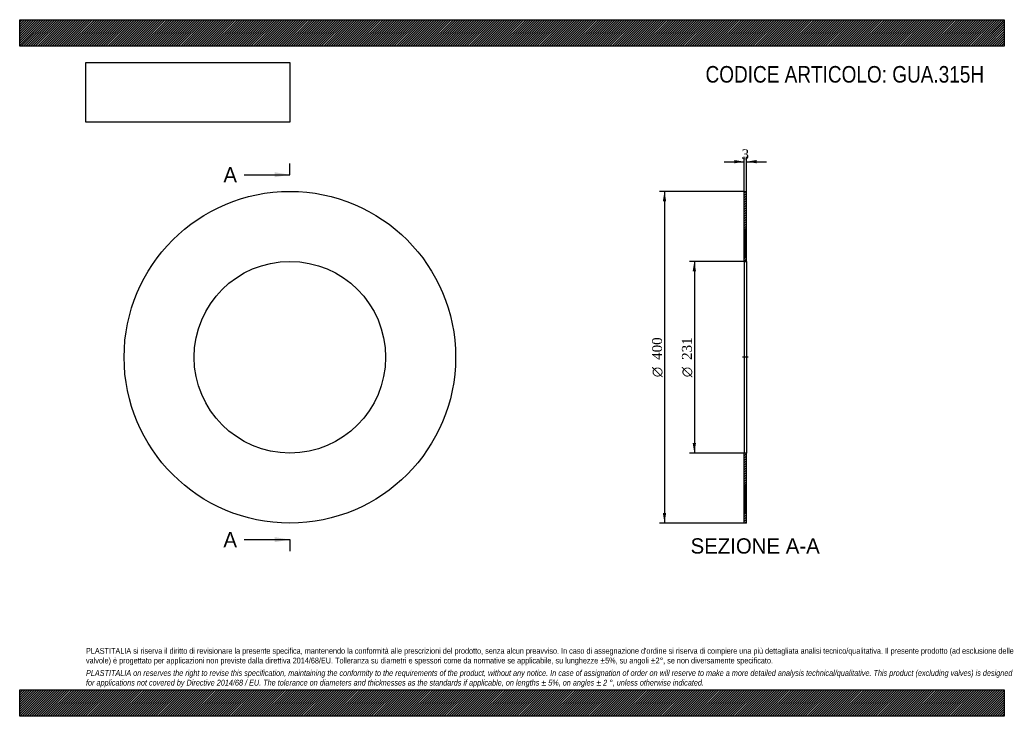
# Model space of a CAD drawing. Header units: millimetres. Extents: x 0 to 1188, y 0 to 840.
import ezdxf
from ezdxf.enums import TextEntityAlignment as Align
from ezdxf.lldxf.tags import DXFTag

# ---------------------------------------------------------------- set-up
doc = ezdxf.new("R2010")
doc.units = ezdxf.units.MM
doc.header["$LTSCALE"] = 4
for name, color, linetype in [('Default', 7, 'Continuous'), ('DV2_Default', 7, 'Continuous'), ('GUA.315H', 7, 'Continuous')]:
    doc.layers.add(name, color=color, linetype=linetype)
doc.styles.add('SEACAD_Solid_Edge_ANSI', font='seans.ttf')
doc.styles.add('SEACAD_Solid_Edge_ANSI1_Symbols', font='semeca1.ttf')
doc.styles.add('SEACAD_Times_New_Roman', font='times.ttf')
tags = doc.linetypes.add('CENTER2', pattern=[28.575, 19.05, -3.175, 3.175, -3.175]).pattern_tags.tags
tags[10:11] = [DXFTag(74, 4), DXFTag(75, 0), DXFTag(340, '0'), DXFTag(46, 0.0), DXFTag(50, 0.0), DXFTag(44, 0.0), DXFTag(45, 0.0)]
tags[8:9] = [DXFTag(74, 4), DXFTag(75, 0), DXFTag(340, '0'), DXFTag(46, 0.0), DXFTag(50, 0.0), DXFTag(44, 0.0), DXFTag(45, 0.0)]
tags[6:7] = [DXFTag(74, 4), DXFTag(75, 0), DXFTag(340, '0'), DXFTag(46, 0.0), DXFTag(50, 0.0), DXFTag(44, 0.0), DXFTag(45, 0.0)]
tags[4:5] = [DXFTag(74, 4), DXFTag(75, 0), DXFTag(340, '0'), DXFTag(46, 0.0), DXFTag(50, 0.0), DXFTag(44, 0.0), DXFTag(45, 0.0)]
doc.dimstyles.new('ANSImm', dxfattribs={"dimtxt": 12, "dimasz": 12, "dimexe": 6, "dimexo": 0, "dimgap": 3, "dimtad": 1, "dimdsep": 46, "dimtxsty": 'SEACAD_Times_New_Roman', "dimblk1": '_SE_FILLED', "dimblk2": '_SE_FILLED', "dimsah": 1, "dimcen": 6, "dimazin": 0, "dimtfac": 0.85, "dimtdec": 3, "dimtofl": 0, "dimtmove": 0, "dimatfit": 3, "dimfxl": 1, "dimarcsym": 0})
picture_1 = doc.add_image_def('image1.jpg', size_in_pixel=(4302, 1260))

# ---------------------------------------------------------------- blocks, each defined once
blk = doc.blocks.new('SE')
at = {"layer": 'GUA.315H', "color": 7, "linetype": 'Continuous'}
for radius in [200, 115.5]:
    blk.add_circle((326, 433), radius, dxfattribs=at)
blk = doc.blocks.new('SE2')
at = {"color": 7, "linetype": 'Continuous', "style": 'SEACAD_Solid_Edge_ANSI'}
blk.add_text('A', height=18.4, dxfattribs=at).set_placement((245.8, 662.2), align=Align.TOP_LEFT)
blk = doc.blocks.new('SE3')
at = {"color": 7, "linetype": 'Continuous', "style": 'SEACAD_Solid_Edge_ANSI'}
blk.add_text('A', height=18.4, dxfattribs=at).set_placement((245.8, 222.2), align=Align.TOP_LEFT)
blk = doc.blocks.new('SEANNOT_GROUP')
at = {"linetype": 'Continuous'}
blk.add_hatch(color=7, dxfattribs=at).paths.add_polyline_path([(307.6, 650), (326, 653), (307.6, 656.1)])
at = {"color": 7, "linetype": 'Continuous'}
blk.add_lwpolyline([(270.8, 653), (326, 653)], dxfattribs=at)
blk = doc.blocks.new('SEANNOT_GROUP1')
at = {"linetype": 'Continuous'}
blk.add_hatch(color=7, dxfattribs=at).paths.add_polyline_path([(307.6, 210), (326, 213), (307.6, 216.1)])
at = {"color": 7, "linetype": 'Continuous'}
blk.add_lwpolyline([(270.8, 213), (326, 213)], dxfattribs=at)
blk = doc.blocks.new('SE1')
at = {"layer": 'Default', "color": 7, "linetype": 'CENTER2'}
for p, q in [((326, 653), (326, 666.8)), ((326, 213), (326, 199.2))]:
    blk.add_line(p, q, dxfattribs=at)
at = {"layer": 'Default', "color": 7, "linetype": 'CENTER2', "const_width": 0.0001}
blk.add_lwpolyline([(326, 653), (326, 213)], dxfattribs=at)
at = {"layer": 'Default'}
for name in ['SE2', 'SEANNOT_GROUP', 'SE3', 'SEANNOT_GROUP1']:
    blk.add_blockref(name, (0, 0), dxfattribs=at)
blk = doc.blocks.new('SE4')
at = {"layer": 'GUA.315H', "linetype": 'Continuous'}
h = blk.add_hatch(dxfattribs=at)
h.set_pattern_fill('LINE', scale=0.629921, angle=45, style=0)
h.paths.add_polyline_path([(877.1, 548.5), (877.1, 633), (874.1, 633), (874.1, 548.5)])
h = blk.add_hatch(dxfattribs=at)
h.set_pattern_fill('LINE', scale=0.62992, angle=45, style=0)
h.paths.add_polyline_path([(877.1, 233), (877.1, 317.5), (874.1, 317.5), (874.1, 233)])
at = {"layer": 'DV2_Default', "color": 7, "linetype": 'CENTER2'}
blk.add_line((878.8, 433), (872.3, 433), dxfattribs=at)
at = {"layer": 'GUA.315H', "color": 7, "linetype": 'Continuous'}
for p, q in [((874.1, 548.5), (874.1, 633)), ((874.1, 633), (877.1, 633)), ((877.1, 548.5), (877.1, 633)), ((874.1, 548.5), (874.1, 317.5)), ((874.1, 548.5), (877.1, 548.5)), ((877.1, 548.5), (877.1, 317.5)), ((874.1, 233), (874.1, 317.5)), ((877.1, 317.5), (874.1, 317.5)), ((877.1, 233), (877.1, 317.5)), ((877.1, 233), (874.1, 233))]:
    blk.add_line(p, q, dxfattribs=at)
blk = doc.blocks.new('DMBLK44')
at = {"layer": 'Default', "linetype": 'Continuous'}
for points in [[(862.1, 670.8), (862.1, 666.8), (874.1, 668.8)], [(889.1, 670.8), (877.1, 668.8), (889.1, 666.8)]]:
    blk.add_hatch(color=7, dxfattribs=at).paths.add_polyline_path(points)
at = {"layer": 'Default', "color": 7, "linetype": 'Continuous'}
for p, q in [((850.1, 668.8), (874.1, 668.8)), ((874.1, 633), (874.1, 674.8)), ((877.1, 633), (877.1, 674.8)), ((877.1, 668.8), (901.1, 668.8))]:
    blk.add_line(p, q, dxfattribs=at)
at = {"layer": 'Default', "color": 7, "linetype": 'Continuous', "style": 'SEACAD_Times_New_Roman'}
blk.add_text('3', height=12, dxfattribs=at).set_placement((871, 683.8), align=Align.TOP_LEFT)
blk = doc.blocks.new('_SE_FILLED')
at = {"color": 0}
blk.add_line((0, 0), (-1, 0), dxfattribs=at)
blk.add_solid([(0, 0), (-1, -0.1665), (-1, 0.1665), (0, 0)], dxfattribs=at)
blk = doc.blocks.new('GDimGGroup')
at = {"layer": 'Default', "linetype": 'Continuous'}
for points in [[(812, 536.5), (816, 536.5), (814, 548.5)], [(812, 329.5), (814, 317.5), (816, 329.5)]]:
    blk.add_hatch(color=7, dxfattribs=at).paths.add_polyline_path(points)
at = {"layer": 'Default', "color": 7, "linetype": 'Continuous'}
for p, q in [((875.6, 548.5), (808, 548.5)), ((814, 548.5), (814, 317.5)), ((875.6, 317.5), (808, 317.5))]:
    blk.add_line(p, q, dxfattribs=at)
for s, style, p in [('231', 'SEACAD_Times_New_Roman', (799, 429.8)), ('O', 'SEACAD_Solid_Edge_ANSI1_Symbols', (799, 408.9))]:
    blk.add_text(s, height=12, rotation=90, dxfattribs=dict(at, style=style)).set_placement(p, align=Align.TOP_LEFT)
blk = doc.blocks.new('GDimGGroup1')
at = {"layer": 'Default', "linetype": 'Continuous'}
for points in [[(776, 621), (780, 621), (778, 633)], [(776, 245), (778, 233), (780, 245)]]:
    blk.add_hatch(color=7, dxfattribs=at).paths.add_polyline_path(points)
at = {"layer": 'Default', "color": 7, "linetype": 'Continuous'}
for p, q in [((874.1, 633), (772, 633)), ((778, 633), (778, 233)), ((874.1, 233), (772, 233))]:
    blk.add_line(p, q, dxfattribs=at)
for s, style, p in [('400', 'SEACAD_Times_New_Roman', (763, 429.8)), ('O', 'SEACAD_Solid_Edge_ANSI1_Symbols', (763, 408.9))]:
    blk.add_text(s, height=12, rotation=90, dxfattribs=dict(at, style=style)).set_placement(p, align=Align.TOP_LEFT)

msp = doc.modelspace()

# ---------------------------------------------------------------- hatches: boundary and pattern name
at = {"layer": 'Default', "linetype": 'Continuous'}
h = msp.add_hatch(dxfattribs=at)
h.set_pattern_fill('LINE', scale=0.629921, angle=45, style=0)
h.paths.add_polyline_path([(1188, 808), (1188, 840), (0, 840), (0, 808)])
for points in [[(1188, 808), (1188, 840), (0, 840), (0, 808)], [(1188, 0), (1188, 32), (0, 32), (0, 0)]]:
    msp.add_hatch(color=7, dxfattribs=at).paths.add_polyline_path(points)
h = msp.add_hatch(dxfattribs=at)
h.set_pattern_fill('LINE', scale=0.629921, angle=45, style=0)
h.paths.add_polyline_path([(1188, 0), (1188, 32), (0, 32), (0, 0)])

# ---------------------------------------------------------------- linework, layer by layer
at = {"layer": 'Default', "color": 7, "linetype": 'Continuous'}
for p, q in [((0, 840), (1188, 840)), ((0, 808), (0, 840)), ((1188, 840), (1188, 808)), ((1188, 808), (0, 808)), ((0, 32), (1188, 32)), ((0, 0), (0, 32)), ((1188, 32), (1188, 0)), ((1188, 0), (0, 0))]:
    msp.add_line(p, q, dxfattribs=at)

# ---------------------------------------------------------------- block references
at = {"layer": 'Default'}
for name in ['SE1', 'SE', 'GDimGGroup1', 'SE4', 'GDimGGroup']:
    msp.add_blockref(name, (0, 0), dxfattribs=at)

# ---------------------------------------------------------------- texts
at = {"layer": 'Default', "color": 7, "linetype": 'Continuous', "style": 'SEACAD_Solid_Edge_ANSI'}
msp.add_text('SEZIONE A-A', height=18.4, dxfattribs=at).set_placement((809.46, 214.631), align=Align.TOP_LEFT)
at = {"layer": 'Default', "attachment_point": 1}
for s, insert, char_height, width in [('{\\fArial Narrow|b0||i0||c0|p34;\\C7;\\H20.;\\W1.;CODICE ARTICOLO: GUA.315H}', (827.525, 784.134), 20, 339.75403), ("{\\fArial Narrow|b0||i0||c0|p34;\\C7;\\H7.;\\W1.;PLASTITALIA si riserva il diritto di revisionare la presente specifica, mantenendo la conformità alle prescrizioni del prodotto, senza alcun preavviso. In caso di assegnazione d'ordine si riserva di compiere una più dettagliata analisi tecnico/qualitativa. Il presente prodotto (ad esclusione delle \\P}{\\fArial Narrow|b0||i0||c0|p34;\\C7;\\H7.;\\W1.;valvole) è progettato per applicazioni non previste dalla direttiva 2014/68/EU. Tolleranza su diametri e spessori come da normative se applicabile, su lunghezze ±5%, su angoli ±2°, se non diversamente specificato.\\P}{\\fArial Narrow|b0||i0||c0|p34;\\C7;\\H2.;\\W1.;   \\P}{\\fArial Narrow|b0||i1||c0|p34;\\C7;\\H7.;\\W1.;PLASTITALIA on reserves the right to revise this specification, maintaining the conformity to the requirements of the product, without any notice. In case of assignation of order on will reserve to make a more detailed analysis technical/qualitative. This product (excluding valves) is designed \\P}{\\fArial Narrow|b0||i1||c0|p34;\\C7;\\H7.;\\W1.;for applications not covered by Directive 2014/68 / EU. The tolerance on diameters and thicknesses as the standards if applicable, on lengths ± 5%, on angles ± 2 °, unless otherwise indicated.\\P}", (80, 82.409), 7, 1028)]:
    msp.add_mtext(s, dxfattribs=dict(at, insert=insert, char_height=char_height, width=width))

# ---------------------------------------------------------------- dimensions: what is measured, and where the dimension line sits
at = {"layer": 'Default', "color": 7, "linetype": 'Continuous'}
dim = msp.add_linear_dim(base=(874.072, 668.842), p1=(874.072, 633.031), p2=(877.072, 633.031), angle=0, text='\\A1;<>', dimstyle='ANSImm', dxfattribs=at)
dim.commit()
dim.dimension.update_dxf_attribs({"geometry": 'DMBLK44', "text_midpoint": (875.572, 668.842), "dimtype": 161})

# ---------------------------------------------------------------- pictures from other files: only their frames are drawn
image = msp.add_image(picture_1, insert=(80, 716.413), size_in_units=(245.829, 72))
image.dxf.flags = 7

doc.saveas('drawing.dxf')
